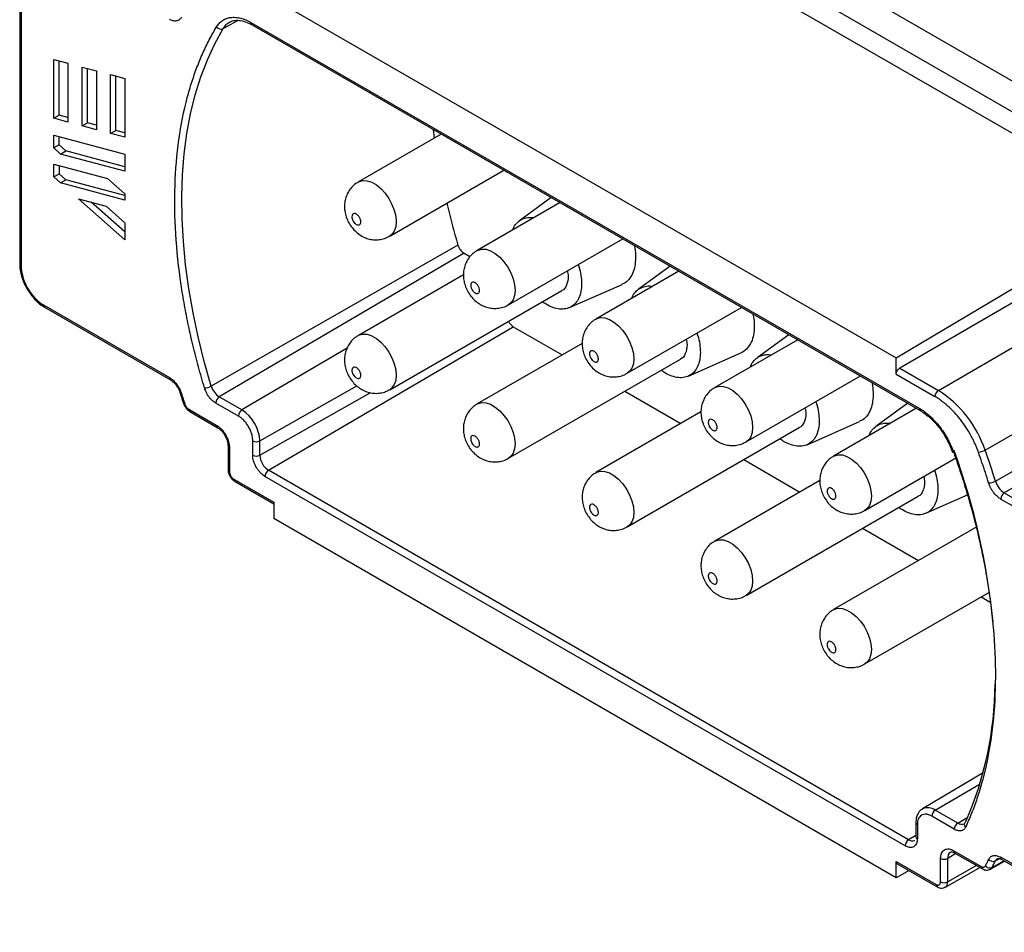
# Model space of a CAD drawing. Header units: millimetres. Extents: x 6 to 273, y 6 to 210.
# Tile 7 of 9: x 204 to 243, y 149 to 185. Entities that reach past the tile are written whole.
import ezdxf

# ---------------------------------------------------------------- set-up
doc = ezdxf.new("R2010")
doc.units = ezdxf.units.MM

msp = doc.modelspace()

# ---------------------------------------------------------------- linework, layer by layer
for p, q in [((220.995, 194.548), (251.401, 176.996)), ((249.987, 179.037), (224.531, 193.732)), ((223.788, 192.074), (248.608, 177.746)), ((203.754, 187.814), (203.754, 175.565)), ((203.812, 187.732), (203.812, 175.484)), ((213.89, 186.16), (238.709, 171.832)), ((211.866, 184.968), (212.448, 185.296)), ((212.977, 185.209), (239.622, 169.827)), ((213.018, 185.117), (239.664, 169.735)), ((205.114, 183.737), (205.68, 183.585)), ((205.114, 181.391), (205.114, 183.737)), ((205.325, 181.513), (205.325, 183.68)), ((205.68, 183.585), (205.68, 181.239)), ((206.245, 183.434), (206.811, 183.282)), ((206.245, 181.088), (206.245, 183.434)), ((206.456, 181.21), (206.456, 183.377)), ((206.811, 183.282), (206.811, 180.936)), ((207.377, 180.785), (207.377, 183.131)), ((207.377, 183.131), (207.942, 182.979)), ((207.588, 180.907), (207.588, 183.074)), ((207.942, 182.979), (207.942, 180.633)), ((205.114, 181.391), (205.325, 181.513)), ((205.68, 181.418), (205.325, 181.513)), ((205.68, 181.239), (205.114, 181.391)), ((206.245, 181.088), (206.456, 181.21)), ((206.811, 180.936), (206.245, 181.088)), ((206.811, 181.115), (206.456, 181.21)), ((205.114, 180.715), (207.942, 179.957)), ((205.114, 180.208), (205.114, 180.715)), ((205.325, 180.33), (205.325, 180.658)), ((207.377, 180.785), (207.588, 180.907)), ((207.942, 180.633), (207.377, 180.785)), ((207.942, 180.812), (207.588, 180.907)), ((220.565, 180.761), (217.26, 178.853)), ((220.248, 180.944), (220.286, 180.6)), ((205.325, 180.33), (205.114, 180.208)), ((205.325, 180.33), (205.598, 180.087)), ((205.387, 179.965), (205.114, 180.208)), ((205.387, 179.965), (205.598, 180.087)), ((207.942, 179.281), (205.387, 179.965)), ((207.942, 179.459), (205.598, 180.087)), ((207.942, 179.957), (207.942, 179.281)), ((205.114, 179.563), (207.249, 178.991)), ((205.114, 179.056), (205.114, 179.563)), ((205.325, 179.506), (205.325, 179.178)), ((205.114, 179.056), (205.325, 179.178)), ((205.387, 178.813), (205.114, 179.056)), ((205.325, 179.178), (205.598, 178.935)), ((218.51, 176.688), (223.065, 179.318)), ((205.387, 178.813), (205.598, 178.935)), ((207.942, 178.129), (205.387, 178.813)), ((207.942, 178.307), (205.598, 178.935)), ((207.249, 178.991), (207.942, 178.376)), ((207.942, 178.376), (207.942, 178.129)), ((206.105, 178.177), (207.197, 177.885)), ((207.942, 176.548), (206.105, 178.177)), ((207.942, 176.857), (206.604, 178.044)), ((207.197, 177.885), (207.942, 177.224)), ((220.79, 178.004), (220.995, 177.154)), ((225.303, 178.026), (221.998, 176.118)), ((224.953, 178.228), (223.683, 177.301)), ((238.709, 171.832), (248.608, 177.746)), ((207.942, 177.224), (207.942, 176.548)), ((248.608, 177.097), (238.85, 171.425)), ((221.232, 176.33), (211.396, 170.704)), ((223.248, 173.953), (227.803, 176.583)), ((221.473, 176.007), (211.714, 170.276)), ((221.473, 176.007), (221.709, 175.871)), ((221.446, 175.146), (217.26, 172.729)), ((230.04, 175.291), (226.735, 173.383)), ((229.69, 175.493), (228.42, 174.566)), ((240.395, 170.534), (248.386, 175.179)), ((225.681, 173.839), (227.775, 174.766)), ((218.51, 170.564), (225.369, 174.523)), ((204.698, 173.951), (209.722, 171.05)), ((204.739, 173.859), (209.763, 170.959)), ((227.985, 171.218), (232.54, 173.848)), ((213.677, 167.347), (223.435, 173.078)), ((223.435, 173.078), (225.388, 171.951)), ((242.251, 168.154), (250.267, 172.768)), ((226.184, 172.411), (221.998, 169.994)), ((234.778, 172.556), (231.473, 170.648)), ((234.428, 172.758), (233.158, 171.831)), ((216.81, 172.219), (212.616, 169.755)), ((230.419, 171.104), (232.512, 172.031)), ((223.248, 167.829), (230.107, 171.788)), ((238.709, 171.181), (238.709, 171.832)), ((238.85, 171.425), (240.395, 170.534)), ((242.664, 166.918), (250.68, 171.53)), ((232.723, 168.483), (237.278, 171.113)), ((238.709, 171.181), (240.254, 170.289)), ((251.009, 171.092), (243.018, 166.447)), ((210.156, 170.429), (210.288, 170.017)), ((213.33, 168.518), (217.198, 170.712)), ((213.33, 167.946), (217.734, 170.444)), ((227.888, 170.508), (230.125, 169.216)), ((212.476, 169.511), (211.574, 170.032)), ((212.616, 169.755), (211.714, 170.276)), ((239.165, 170.023), (237.896, 169.096)), ((210.498, 169.785), (211.592, 169.154)), ((210.54, 169.694), (211.633, 169.062)), ((230.922, 169.676), (226.735, 167.259)), ((239.515, 169.821), (236.211, 167.913)), ((235.156, 168.369), (237.25, 169.296)), ((227.985, 165.094), (234.844, 169.053)), ((213.049, 167.947), (213.049, 168.519)), ((213.33, 167.946), (213.33, 168.518)), ((212.062, 168.319), (212.062, 167.38)), ((212.121, 168.238), (212.121, 167.299)), ((232.625, 167.773), (234.863, 166.481)), ((237.46, 165.748), (241.113, 167.857)), ((239.203, 152.611), (213.677, 167.347)), ((212.299, 166.99), (213.89, 166.072)), ((212.34, 166.899), (213.89, 166.004)), ((239.063, 152.366), (213.536, 167.103)), ((235.659, 166.941), (231.473, 164.524)), ((232.723, 162.359), (239.582, 166.319)), ((239.894, 165.634), (241.582, 166.381)), ((242.877, 166.202), (247.902, 163.302)), ((243.018, 166.447), (248.043, 163.546)), ((213.89, 166.072), (213.89, 165.42)), ((238.709, 151.092), (213.89, 165.42)), ((241.927, 165.089), (236.211, 161.789)), ((237.363, 165.038), (239.601, 163.746)), ((237.46, 159.624), (242.429, 162.492)), ((242.101, 162.303), (242.484, 162.081)), ((242.175, 155.274), (239.755, 153.843)), ((240.264, 153.795), (242.055, 154.847)), ((241.025, 153.03), (240.124, 153.55)), ((241.165, 153.274), (240.264, 153.795)), ((239.492, 153.301), (239.492, 152.73)), ((239.55, 153.219), (239.55, 152.648)), ((241.165, 153.274), (241.563, 153.508)), ((239.492, 152.78), (239.203, 152.611)), ((241.091, 152.057), (240.761, 151.867)), ((241.007, 152.173), (242.101, 151.542)), ((241.049, 152.081), (242.142, 151.45)), ((238.709, 151.744), (240.3, 150.825)), ((238.709, 151.092), (238.709, 151.744)), ((238.751, 151.652), (240.342, 150.734)), ((240.478, 150.928), (240.478, 151.867)), ((240.761, 150.928), (240.761, 151.867)), ((241.908, 151.585), (240.761, 150.928)), ((242.467, 151.437), (243.026, 151.756)), ((242.531, 151.506), (242.998, 151.772)), ((242.82, 151.855), (242.664, 151.766)), ((247.902, 149.009), (242.877, 151.91)), ((242.919, 151.818), (247.943, 148.918)), ((239.224, 151.379), (238.709, 151.092)), ((240.667, 150.721), (242.043, 151.507))]:
    msp.add_line(p, q)
at = {"flags": 128}
for points in [[(211.396, 170.704), (211.115, 171.688), (210.872, 172.666), (210.667, 173.635), (210.499, 174.594), (210.371, 175.54), (210.281, 176.469), (210.231, 177.379), (210.22, 178.269), (210.248, 179.136), (210.316, 179.977), (210.424, 180.79), (210.57, 181.573), (210.754, 182.324), (210.977, 183.04), (211.237, 183.721), (211.534, 184.364), (211.866, 184.968)], [(217.259, 178.853), (217.294, 178.87), (217.443, 178.91), (217.612, 178.899), (217.793, 178.839), (217.977, 178.732), (218.158, 178.584), (218.327, 178.399), (218.476, 178.188), (218.6, 177.958), (218.693, 177.719), (218.75, 177.484), (218.769, 177.26), (218.75, 177.059), (218.693, 176.889), (218.6, 176.758), (218.51, 176.688)], [(221.997, 176.118), (222.031, 176.135), (222.181, 176.175), (222.35, 176.164), (222.53, 176.104), (222.715, 175.997), (222.896, 175.849), (223.065, 175.664), (223.214, 175.453), (223.338, 175.223), (223.43, 174.984), (223.487, 174.749), (223.507, 174.525), (223.487, 174.324), (223.43, 174.154), (223.338, 174.023), (223.247, 173.953)], [(226.735, 173.383), (226.769, 173.4), (226.918, 173.44), (227.087, 173.429), (227.268, 173.369), (227.453, 173.262), (227.633, 173.114), (227.802, 172.929), (227.952, 172.718), (228.075, 172.488), (228.168, 172.25), (228.225, 172.014), (228.244, 171.79), (228.225, 171.589), (228.168, 171.419), (228.075, 171.288), (227.985, 171.218)], [(217.259, 172.729), (217.294, 172.746), (217.443, 172.785), (217.612, 172.775), (217.793, 172.715), (217.977, 172.608), (218.158, 172.459), (218.327, 172.275), (218.476, 172.063), (218.6, 171.834), (218.693, 171.595), (218.75, 171.36), (218.769, 171.136), (218.75, 170.935), (218.693, 170.765), (218.6, 170.634), (218.51, 170.564)], [(210.206, 170.407), (210.183, 170.41), (210.167, 170.416), (210.158, 170.425), (210.156, 170.429)], [(231.472, 170.648), (231.506, 170.665), (231.656, 170.705), (231.825, 170.694), (232.005, 170.634), (232.19, 170.527), (232.371, 170.379), (232.54, 170.194), (232.689, 169.983), (232.813, 169.753), (232.905, 169.515), (232.962, 169.279), (232.982, 169.055), (232.962, 168.854), (232.905, 168.684), (232.813, 168.553), (232.722, 168.483)], [(210.337, 169.997), (210.315, 170), (210.299, 170.005), (210.29, 170.014), (210.288, 170.017)], [(221.997, 169.994), (222.031, 170.011), (222.181, 170.05), (222.35, 170.04), (222.53, 169.98), (222.715, 169.873), (222.896, 169.724), (223.065, 169.54), (223.214, 169.329), (223.338, 169.099), (223.43, 168.86), (223.487, 168.625), (223.507, 168.401), (223.487, 168.2), (223.43, 168.03), (223.338, 167.899), (223.247, 167.829)], [(240.999, 168.063), (240.977, 168.064), (240.962, 168.068), (240.953, 168.075), (240.952, 168.078)], [(236.21, 167.913), (236.244, 167.931), (236.394, 167.97), (236.562, 167.959), (236.743, 167.899), (236.928, 167.792), (237.109, 167.644), (237.277, 167.459), (237.427, 167.248), (237.551, 167.018), (237.643, 166.78), (237.7, 166.544), (237.719, 166.32), (237.7, 166.119), (237.643, 165.949), (237.551, 165.818), (237.46, 165.748)], [(226.735, 167.259), (226.769, 167.276), (226.918, 167.316), (227.087, 167.305), (227.268, 167.245), (227.453, 167.138), (227.633, 166.99), (227.802, 166.805), (227.952, 166.594), (228.075, 166.364), (228.168, 166.125), (228.225, 165.89), (228.244, 165.666), (228.225, 165.465), (228.168, 165.295), (228.075, 165.164), (227.985, 165.094)], [(231.472, 164.524), (231.506, 164.541), (231.656, 164.581), (231.825, 164.57), (232.005, 164.51), (232.19, 164.403), (232.371, 164.255), (232.54, 164.07), (232.689, 163.859), (232.813, 163.629), (232.905, 163.391), (232.962, 163.155), (232.982, 162.931), (232.962, 162.73), (232.905, 162.56), (232.813, 162.429), (232.722, 162.359)], [(236.21, 161.789), (236.244, 161.806), (236.394, 161.846), (236.562, 161.835), (236.743, 161.775), (236.928, 161.668), (237.109, 161.52), (237.277, 161.335), (237.427, 161.124), (237.551, 160.894), (237.643, 160.656), (237.7, 160.42), (237.719, 160.196), (237.7, 159.995), (237.643, 159.825), (237.551, 159.694), (237.46, 159.624)], [(239.755, 153.843), (239.759, 153.845), (239.767, 153.849)]]:
    msp.add_lwpolyline(points, dxfattribs=at)
for centre, radius, start, end in [((211.776, 185.173), 0.224, 218.2413, 293.708), ((212.48, 184.613), 0.709, 119.6252, 149.9433), ((213.072, 185.197), 0.096, 172.779, 235.9088), ((203.852, 175.574), 0.0986, 185.0291, 246.291), ((204.796, 173.94), 0.0986, 173.7135, 234.9743), ((209.82, 171.039), 0.0986, 173.7008, 235.1135), ((211.131, 171.172), 0.538, 269.3766, 299.4499), ((212.128, 170.917), 0.763, 196.2203, 237.1615), ((240.561, 170.275), 0.308, 122.7306, 177.3848), ((237.928, 166.696), 4.562, 18.6479, 57.2715), ((211.882, 170.017), 0.308, 122.9181, 177.3706), ((210.594, 169.773), 0.0959, 172.7581, 235.9297), ((212.783, 169.497), 0.308, 122.9181, 177.3706), ((211.779, 168.447), 1.553, 2.6055, 57.3945), ((239.717, 169.815), 0.0957, 172.7114, 236.5874), ((211.687, 169.142), 0.0956, 172.6897, 236.6158), ((213.19, 168.792), 0.308, 242.6336, 297.0778), ((212.158, 168.326), 0.0956, 183.3837, 247.3155), ((214.545, 158.526), 28.161, 5.6658, 19.9651), ((241.927, 168.721), 0.652, 275.0102, 299.7511), ((208.87, 156.32), 35.417, 17.4124, 19.5209), ((213.19, 168.22), 0.308, 242.6336, 297.0778), ((214.082, 167.981), 0.752, 182.6055, 237.3945), ((212.158, 167.387), 0.0959, 184.0734, 247.2467), ((213.844, 167.088), 0.308, 122.9181, 177.3706), ((212.394, 166.978), 0.0959, 172.7581, 235.9297), ((242.388, 167.403), 0.558, 270.5183, 299.5928), ((243.48, 167.164), 0.853, 196.7201, 237.181), ((243.185, 166.188), 0.308, 122.7306, 177.3848), ((228.573, 158.955), 14.082, 336.4752, 359.4399), ((239.966, 153.378), 0.512, 54.4992, 112.9782), ((240.431, 153.536), 0.308, 122.9181, 177.3706), ((239.588, 153.308), 0.096, 184.0725, 247.228), ((241.332, 153.016), 0.308, 122.9181, 177.3706), ((241.308, 153.47), 0.242, 233.9012, 295.2629), ((241.56, 153.22), 0.137, 123.7069, 231.0921), ((239.37, 152.352), 0.308, 122.9181, 177.3706), ((239.346, 152.804), 0.241, 233.6573, 295.5068), ((239.588, 152.736), 0.096, 184.0943, 247.2258), ((241.021, 151.9), 0.262, 123.5332, 187.3081), ((241.103, 152.161), 0.0959, 172.7581, 235.9297), ((240.62, 152.14), 0.308, 242.6194, 297.2652), ((242.438, 151.714), 0.229, 220.0207, 294.1936), ((242.568, 151.977), 0.232, 220.9342, 294.3024), ((233.095, 156.466), 10.66, 332.2696, 333.8392), ((242.848, 151.681), 0.203, 121.0857, 155.1523), ((242.973, 151.898), 0.0959, 172.7581, 235.9297), ((242.196, 151.529), 0.0959, 172.755, 235.9601), ((242.383, 151.58), 0.166, 302.0861, 333.4168), ((240.398, 150.815), 0.0987, 173.7239, 234.8607), ((240.62, 151.201), 0.308, 242.6194, 297.2652), ((240.534, 150.906), 0.227, 305.8174, 5.61)]:
    msp.add_arc(centre, radius, start, end)
for points, knots in [([(210.206, 185.427), (210.197, 185.411), (210.179, 185.379), (210.145, 185.34), (210.106, 185.309), (210.061, 185.287), (210.007, 185.272), (209.943, 185.268), (209.871, 185.279), (209.797, 185.303), (209.747, 185.329), (209.722, 185.343)], [0, 0, 0, 0, 0.100903, 0.200013, 0.298682, 0.398281, 0.500142, 0.626293, 0.755371, 0.87697, 1, 1, 1, 1]), ([(211.6, 185.034), (211.617, 185.06), (211.65, 185.112), (211.707, 185.179), (211.769, 185.239), (211.861, 185.31), (211.991, 185.377), (212.168, 185.419), (212.36, 185.424), (212.562, 185.388), (212.769, 185.32), (212.907, 185.246), (212.977, 185.209)], [0, 0, 0, 0, 0.06143, 0.122611, 0.183821, 0.245336, 0.372592, 0.500068, 0.627324, 0.7548, 0.877343, 1, 1, 1, 1]), ([(211.125, 170.634), (211.084, 170.774), (211, 171.053), (210.884, 171.47), (210.773, 171.886), (210.67, 172.3), (210.573, 172.713), (210.483, 173.124), (210.4, 173.533), (210.323, 173.941), (210.253, 174.348), (210.104, 175.307), (209.947, 176.793), (209.917, 178.731), (210.071, 180.556), (210.34, 181.901), (210.613, 182.838), (210.819, 183.429), (211.052, 183.992), (211.31, 184.531), (211.504, 184.866), (211.6, 185.034)], [0, 0, 0, 0, 0.02477, 0.049494, 0.074184, 0.098851, 0.123507, 0.148163, 0.172832, 0.197525, 0.222253, 0.247028, 0.373503, 0.500007, 0.626483, 0.752987, 0.802478, 0.851832, 0.901141, 0.9505, 1, 1, 1, 1]), ([(212.117, 185.222), (212.173, 185.248), (212.286, 185.302), (212.501, 185.307), (212.746, 185.257), (212.927, 185.164), (213.018, 185.117)], [0, 0, 0, 0, 0.2406864, 0.4870153, 0.739891, 1, 1, 1, 1]), ([(217.263, 178.847), (217.226, 178.827), (217.124, 178.772), (216.988, 178.639), (216.861, 178.467), (216.773, 178.278), (216.72, 178.08), (216.702, 177.874), (216.72, 177.663), (216.774, 177.448), (216.868, 177.231), (217, 177.028), (217.164, 176.853), (217.348, 176.714), (217.548, 176.614), (217.759, 176.554), (217.976, 176.535), (218.191, 176.56), (218.372, 176.611), (218.47, 176.671), (218.506, 176.693)], [0, 0, 0, 0, 0.033344, 0.092359, 0.148843, 0.203658, 0.257678, 0.311925, 0.367628, 0.426067, 0.488085, 0.553912, 0.616698, 0.677782, 0.736796, 0.79463, 0.852032, 0.909365, 0.966762, 1, 1, 1, 1]), ([(217.001, 177.464), (217.001, 177.5), (217.018, 177.562), (217.085, 177.601), (217.159, 177.581), (217.213, 177.544), (217.246, 177.513), (217.277, 177.477), (217.304, 177.434), (217.326, 177.391), (217.349, 177.331), (217.357, 177.272), (217.353, 177.221), (217.34, 177.177), (217.312, 177.148), (217.277, 177.134), (217.236, 177.132), (217.189, 177.149), (217.143, 177.181), (217.098, 177.222), (217.059, 177.275), (217.03, 177.334), (217.013, 177.378), (217.003, 177.423), (217.001, 177.451), (217.001, 177.464)], [0, 0, 0, 0, 0.082722, 0.165443, 0.248165, 0.279597, 0.31108, 0.342426, 0.373729, 0.40588, 0.436668, 0.498939, 0.531091, 0.561878, 0.62415, 0.656301, 0.687088, 0.74936, 0.781512, 0.812299, 0.87457, 0.90593, 0.937339, 0.968056, 1, 1, 1, 1]), ([(223.421, 176.94), (223.426, 176.956), (223.456, 177.06), (223.562, 177.201), (223.735, 177.353), (223.953, 177.427), (224.129, 177.448), (224.234, 177.422), (224.25, 177.418)], [0, 0, 0, 0, 0.0413778, 0.2706472, 0.4999165, 0.7291859, 0.9584553, 1, 1, 1, 1]), ([(221.232, 176.33), (221.238, 176.313), (221.249, 176.281), (221.271, 176.232), (221.297, 176.185), (221.338, 176.126), (221.396, 176.059), (221.447, 176.025), (221.473, 176.007)], [0, 0, 0, 0, 0.125948, 0.249542, 0.373522, 0.500599, 0.749544, 1, 1, 1, 1]), ([(228.255, 176.321), (228.264, 176.283), (228.306, 176.112), (228.309, 175.953), (228.312, 175.831)], [0, 0, 0, 0, 0.224623, 1, 1, 1, 1]), ([(222, 176.112), (221.964, 176.092), (221.862, 176.037), (221.726, 175.905), (221.599, 175.732), (221.51, 175.543), (221.458, 175.345), (221.44, 175.14), (221.457, 174.929), (221.511, 174.713), (221.605, 174.496), (221.738, 174.294), (221.902, 174.118), (222.036, 174.016), (222.113, 173.971), (222.123, 173.965)], [0, 0, 0, 0, 0.048338, 0.134191, 0.216359, 0.296098, 0.374677, 0.453583, 0.534604, 0.619602, 0.709804, 0.805546, 0.896878, 0.986361, 1, 1, 1, 1]), ([(203.754, 175.565), (203.757, 175.489), (203.765, 175.336), (203.823, 175.087), (203.914, 174.837), (204.038, 174.592), (204.188, 174.363), (204.359, 174.158), (204.545, 173.983), (204.674, 173.9), (204.739, 173.859)], [0, 0, 0, 0, 0.125, 0.249999, 0.374999, 0.499999, 0.624999, 0.749999, 0.875, 1, 1, 1, 1]), ([(226.023, 175.555), (226.033, 175.529), (226.088, 175.383), (226.139, 175.12), (226.17, 174.783), (226.141, 174.478), (226.061, 174.216), (225.929, 174.008), (225.752, 173.861), (225.536, 173.781), (225.289, 173.77), (225.022, 173.833), (224.785, 173.936), (224.643, 174.039), (224.593, 174.075)], [0, 0, 0, 0, 0.02043, 0.113305, 0.206181, 0.299056, 0.391931, 0.484806, 0.577681, 0.670557, 0.763432, 0.856307, 0.949182, 1, 1, 1, 1]), ([(228.312, 175.831), (228.306, 175.714), (228.294, 175.481), (228.2, 175.188), (228.051, 174.958), (227.904, 174.818), (227.796, 174.783), (227.77, 174.774)], [0, 0, 0, 0, 0.231725, 0.463451, 0.695176, 0.926901, 1, 1, 1, 1]), ([(203.812, 175.484), (203.813, 175.451), (203.815, 175.386), (203.827, 175.284), (203.846, 175.179), (203.884, 175.031), (203.952, 174.838), (204.067, 174.609), (204.208, 174.395), (204.365, 174.211), (204.531, 174.057), (204.642, 173.986), (204.698, 173.951)], [0, 0, 0, 0, 0.060272, 0.120038, 0.179837, 0.240209, 0.370033, 0.500131, 0.629956, 0.760054, 0.87996, 1, 1, 1, 1]), ([(225.595, 175.308), (225.609, 175.235), (225.653, 175.016), (225.571, 174.737), (225.465, 174.542), (225.369, 174.523), (225.369, 174.523)], [0, 0, 0, 0, 0.198036, 0.598977, 0.999918, 1, 1, 1, 1]), ([(221.739, 174.729), (221.739, 174.765), (221.755, 174.827), (221.823, 174.866), (221.897, 174.846), (221.95, 174.809), (221.984, 174.778), (222.015, 174.742), (222.041, 174.699), (222.064, 174.656), (222.086, 174.596), (222.094, 174.537), (222.09, 174.486), (222.077, 174.442), (222.05, 174.413), (222.014, 174.399), (221.973, 174.397), (221.927, 174.414), (221.88, 174.446), (221.836, 174.487), (221.797, 174.54), (221.768, 174.599), (221.751, 174.643), (221.741, 174.688), (221.739, 174.716), (221.739, 174.729)], [0, 0, 0, 0, 0.082722, 0.165443, 0.248165, 0.279597, 0.31108, 0.342426, 0.373729, 0.40588, 0.436668, 0.498939, 0.531091, 0.561878, 0.62415, 0.656301, 0.687088, 0.74936, 0.781512, 0.812299, 0.87457, 0.90593, 0.937339, 0.968056, 1, 1, 1, 1]), ([(228.159, 174.205), (228.164, 174.221), (228.194, 174.325), (228.3, 174.466), (228.473, 174.618), (228.691, 174.692), (228.867, 174.713), (228.972, 174.687), (228.988, 174.683)], [0, 0, 0, 0, 0.041378, 0.270647, 0.499917, 0.729186, 0.958455, 1, 1, 1, 1]), ([(222.123, 173.965), (222.189, 173.931), (222.32, 173.865), (222.535, 173.813), (222.752, 173.801), (222.966, 173.834), (223.134, 173.886), (223.219, 173.942), (223.244, 173.958)], [0, 0, 0, 0, 0.190269, 0.374803, 0.558263, 0.741615, 0.925205, 1, 1, 1, 1]), ([(232.993, 173.586), (233.002, 173.548), (233.044, 173.377), (233.047, 173.219), (233.049, 173.096)], [0, 0, 0, 0, 0.224623, 1, 1, 1, 1]), ([(223.241, 173.295), (223.244, 173.288), (223.265, 173.237), (223.334, 173.152), (223.401, 173.103), (223.435, 173.078)], [0, 0, 0, 0, 0.076675, 0.538337, 1, 1, 1, 1]), ([(226.738, 173.377), (226.701, 173.357), (226.599, 173.302), (226.463, 173.169), (226.336, 172.997), (226.248, 172.808), (226.195, 172.61), (226.178, 172.404), (226.195, 172.193), (226.249, 171.978), (226.343, 171.761), (226.476, 171.558), (226.639, 171.383), (226.823, 171.245), (227.024, 171.144), (227.234, 171.084), (227.451, 171.065), (227.667, 171.09), (227.848, 171.141), (227.945, 171.201), (227.981, 171.223)], [0, 0, 0, 0, 0.033344, 0.092359, 0.148843, 0.203658, 0.257678, 0.311925, 0.367628, 0.426067, 0.488085, 0.553912, 0.616698, 0.677782, 0.736796, 0.79463, 0.852032, 0.909365, 0.966762, 1, 1, 1, 1]), ([(230.761, 172.82), (230.771, 172.794), (230.826, 172.648), (230.877, 172.385), (230.907, 172.048), (230.879, 171.743), (230.798, 171.481), (230.666, 171.273), (230.489, 171.126), (230.273, 171.046), (230.027, 171.035), (229.76, 171.098), (229.523, 171.201), (229.381, 171.304), (229.33, 171.34)], [0, 0, 0, 0, 0.02043, 0.113305, 0.206181, 0.299056, 0.391931, 0.484806, 0.577681, 0.670557, 0.763432, 0.856307, 0.949182, 1, 1, 1, 1]), ([(233.049, 173.096), (233.043, 172.979), (233.032, 172.746), (232.938, 172.453), (232.789, 172.223), (232.641, 172.083), (232.534, 172.048), (232.508, 172.039)], [0, 0, 0, 0, 0.231725, 0.463451, 0.695176, 0.926901, 1, 1, 1, 1]), ([(217.263, 172.723), (217.226, 172.703), (217.124, 172.648), (216.988, 172.515), (216.861, 172.343), (216.773, 172.154), (216.72, 171.956), (216.702, 171.75), (216.72, 171.539), (216.774, 171.324), (216.868, 171.107), (217, 170.904), (217.164, 170.729), (217.348, 170.59), (217.548, 170.49), (217.759, 170.43), (217.976, 170.411), (218.191, 170.436), (218.372, 170.487), (218.47, 170.547), (218.506, 170.569)], [0, 0, 0, 0, 0.033344, 0.092359, 0.148843, 0.203658, 0.257678, 0.311925, 0.367628, 0.426067, 0.488085, 0.553912, 0.616698, 0.677782, 0.736796, 0.79463, 0.852032, 0.909365, 0.966762, 1, 1, 1, 1]), ([(230.332, 172.573), (230.347, 172.5), (230.39, 172.281), (230.308, 172.002), (230.202, 171.807), (230.107, 171.788), (230.107, 171.788)], [0, 0, 0, 0, 0.198036, 0.598977, 0.9999181, 1, 1, 1, 1]), ([(226.476, 171.994), (226.477, 172.03), (226.493, 172.092), (226.561, 172.131), (226.634, 172.111), (226.688, 172.074), (226.722, 172.043), (226.753, 172.007), (226.779, 171.964), (226.802, 171.921), (226.824, 171.861), (226.832, 171.802), (226.828, 171.751), (226.815, 171.707), (226.787, 171.678), (226.752, 171.664), (226.711, 171.662), (226.664, 171.679), (226.618, 171.711), (226.573, 171.752), (226.534, 171.805), (226.506, 171.864), (226.488, 171.908), (226.478, 171.953), (226.476, 171.981), (226.476, 171.994)], [0, 0, 0, 0, 0.082722, 0.165443, 0.248165, 0.279597, 0.31108, 0.342426, 0.373729, 0.40588, 0.436668, 0.498939, 0.531091, 0.561878, 0.62415, 0.656301, 0.687088, 0.74936, 0.781512, 0.812299, 0.87457, 0.90593, 0.937339, 0.968056, 1, 1, 1, 1]), ([(232.897, 171.47), (232.901, 171.486), (232.932, 171.59), (233.037, 171.731), (233.211, 171.883), (233.429, 171.957), (233.604, 171.978), (233.709, 171.952), (233.725, 171.948)], [0, 0, 0, 0, 0.041378, 0.270647, 0.499917, 0.729186, 0.958455, 1, 1, 1, 1]), ([(217.001, 171.34), (217.001, 171.375), (217.018, 171.438), (217.085, 171.477), (217.159, 171.457), (217.213, 171.42), (217.246, 171.389), (217.277, 171.352), (217.304, 171.31), (217.326, 171.267), (217.349, 171.207), (217.357, 171.148), (217.353, 171.097), (217.34, 171.053), (217.312, 171.024), (217.277, 171.01), (217.236, 171.008), (217.189, 171.025), (217.143, 171.057), (217.098, 171.098), (217.059, 171.151), (217.03, 171.21), (217.013, 171.254), (217.003, 171.299), (217.001, 171.327), (217.001, 171.34)], [0, 0, 0, 0, 0.082722, 0.165443, 0.248165, 0.279597, 0.31108, 0.342426, 0.373729, 0.40588, 0.436668, 0.498939, 0.531091, 0.561878, 0.62415, 0.656301, 0.687088, 0.74936, 0.781512, 0.812299, 0.87457, 0.90593, 0.937339, 0.968056, 1, 1, 1, 1]), ([(238.709, 171.181), (238.709, 171.223), (238.725, 171.274), (238.777, 171.365), (238.813, 171.404), (238.85, 171.425)], [0, 0, 0, 0, 0.5, 0.5, 1, 1, 1, 1]), ([(209.722, 171.05), (209.742, 171.037), (209.783, 171.012), (209.843, 170.965), (209.901, 170.912), (209.958, 170.852), (210.016, 170.78), (210.074, 170.695), (210.127, 170.601), (210.173, 170.504), (210.195, 170.439), (210.206, 170.407)], [0, 0, 0, 0, 0.1009027, 0.2000127, 0.2986821, 0.3982808, 0.5001415, 0.6262934, 0.7553709, 0.8769704, 1, 1, 1, 1]), ([(209.763, 170.959), (209.804, 170.931), (209.885, 170.876), (209.998, 170.747), (210.095, 170.595), (210.136, 170.484), (210.156, 170.429)], [0, 0, 0, 0, 0.246895, 0.495817, 0.746832, 1, 1, 1, 1]), ([(237.73, 170.852), (237.74, 170.813), (237.781, 170.642), (237.785, 170.484), (237.787, 170.361)], [0, 0, 0, 0, 0.224623, 1, 1, 1, 1]), ([(211.574, 170.032), (211.555, 170.043), (211.517, 170.067), (211.461, 170.111), (211.407, 170.161), (211.354, 170.218), (211.3, 170.285), (211.246, 170.364), (211.197, 170.453), (211.155, 170.544), (211.135, 170.604), (211.125, 170.634)], [0, 0, 0, 0, 0.100941, 0.200033, 0.298667, 0.398249, 0.500148, 0.626369, 0.755518, 0.877044, 1, 1, 1, 1]), ([(231.476, 170.642), (231.439, 170.622), (231.337, 170.567), (231.201, 170.434), (231.074, 170.262), (230.985, 170.073), (230.933, 169.875), (230.915, 169.669), (230.933, 169.458), (230.987, 169.243), (231.081, 169.026), (231.213, 168.823), (231.377, 168.648), (231.561, 168.51), (231.761, 168.409), (231.972, 168.349), (232.189, 168.33), (232.404, 168.355), (232.585, 168.406), (232.683, 168.466), (232.718, 168.488)], [0, 0, 0, 0, 0.033344, 0.092359, 0.148843, 0.203658, 0.257678, 0.311925, 0.367628, 0.426067, 0.488085, 0.553912, 0.616698, 0.677782, 0.736796, 0.79463, 0.852032, 0.909365, 0.966762, 1, 1, 1, 1]), ([(210.29, 170.017), (210.298, 169.993), (210.311, 169.953), (210.332, 169.916), (210.341, 169.9)], [0, 0, 0, 0, 0.583063, 1, 1, 1, 1]), ([(235.499, 170.085), (235.508, 170.059), (235.563, 169.913), (235.614, 169.65), (235.645, 169.313), (235.617, 169.008), (235.536, 168.746), (235.404, 168.538), (235.227, 168.391), (235.011, 168.311), (234.765, 168.3), (234.497, 168.363), (234.261, 168.466), (234.118, 168.569), (234.068, 168.605)], [0, 0, 0, 0, 0.02043, 0.113305, 0.206181, 0.299056, 0.391931, 0.484806, 0.577681, 0.670557, 0.763432, 0.856307, 0.949182, 1, 1, 1, 1]), ([(237.787, 170.361), (237.781, 170.244), (237.769, 170.011), (237.675, 169.718), (237.526, 169.488), (237.379, 169.348), (237.271, 169.313), (237.246, 169.304)], [0, 0, 0, 0, 0.231725, 0.463451, 0.695176, 0.926901, 1, 1, 1, 1]), ([(241.984, 168.071), (241.968, 168.116), (241.935, 168.206), (241.88, 168.34), (241.82, 168.474), (241.755, 168.606), (241.65, 168.806), (241.493, 169.069), (241.271, 169.379), (241.029, 169.664), (240.803, 169.886), (240.601, 170.055), (240.428, 170.183), (240.312, 170.254), (240.254, 170.289)], [0, 0, 0, 0, 0.049177, 0.098156, 0.147077, 0.196085, 0.24532, 0.372585, 0.500025, 0.62729, 0.754731, 0.836557, 0.918093, 1, 1, 1, 1]), ([(210.337, 169.997), (210.342, 169.983), (210.353, 169.954), (210.375, 169.912), (210.406, 169.866), (210.448, 169.819), (210.481, 169.797), (210.498, 169.785)], [0, 0, 0, 0, 0.167145, 0.331915, 0.500401, 0.749448, 1, 1, 1, 1]), ([(210.341, 169.9), (210.369, 169.858), (210.409, 169.799), (210.479, 169.733), (210.517, 169.709), (210.54, 169.695)], [0, 0, 0, 0, 0.51093, 0.71163, 1, 1, 1, 1]), ([(222, 169.988), (221.964, 169.968), (221.862, 169.913), (221.726, 169.781), (221.599, 169.608), (221.51, 169.419), (221.458, 169.221), (221.44, 169.016), (221.457, 168.805), (221.511, 168.589), (221.605, 168.372), (221.738, 168.17), (221.902, 167.994), (222.036, 167.892), (222.113, 167.847), (222.123, 167.841)], [0, 0, 0, 0, 0.0483376, 0.134191, 0.2163592, 0.2960977, 0.3746773, 0.4535833, 0.5346044, 0.619602, 0.7098042, 0.8055462, 0.8968784, 0.9863615, 1, 1, 1, 1]), ([(235.07, 169.838), (235.084, 169.765), (235.128, 169.546), (235.046, 169.267), (234.94, 169.072), (234.844, 169.054), (234.844, 169.054)], [0, 0, 0, 0, 0.198036, 0.598977, 0.999918, 1, 1, 1, 1]), ([(239.622, 169.827), (239.657, 169.806), (239.726, 169.764), (239.83, 169.692), (239.932, 169.613), (240.07, 169.496), (240.239, 169.33), (240.431, 169.104), (240.608, 168.857), (240.763, 168.598), (240.897, 168.331), (240.965, 168.153), (240.999, 168.063)], [0, 0, 0, 0, 0.06143, 0.122611, 0.183821, 0.245336, 0.372592, 0.500068, 0.627324, 0.7548, 0.877343, 1, 1, 1, 1]), ([(239.664, 169.735), (239.795, 169.647), (240.058, 169.471), (240.423, 169.067), (240.74, 168.595), (240.881, 168.25), (240.952, 168.078)], [0, 0, 0, 0, 0.248996, 0.498647, 0.748975, 1, 1, 1, 1]), ([(213.049, 168.519), (213.048, 168.54), (213.047, 168.582), (213.039, 168.648), (213.027, 168.716), (213.003, 168.812), (212.958, 168.937), (212.884, 169.085), (212.793, 169.224), (212.691, 169.343), (212.584, 169.442), (212.512, 169.488), (212.476, 169.511)], [0, 0, 0, 0, 0.060244, 0.120001, 0.179809, 0.240207, 0.369958, 0.500129, 0.62988, 0.760052, 0.879923, 1, 1, 1, 1]), ([(231.214, 169.259), (231.214, 169.295), (231.23, 169.357), (231.298, 169.396), (231.372, 169.376), (231.426, 169.339), (231.459, 169.308), (231.49, 169.272), (231.517, 169.229), (231.539, 169.186), (231.561, 169.126), (231.57, 169.067), (231.565, 169.016), (231.552, 168.972), (231.525, 168.943), (231.489, 168.929), (231.449, 168.927), (231.402, 168.944), (231.356, 168.976), (231.311, 169.017), (231.272, 169.07), (231.243, 169.129), (231.226, 169.173), (231.216, 169.218), (231.214, 169.246), (231.214, 169.259)], [0, 0, 0, 0, 0.082722, 0.165443, 0.248165, 0.279597, 0.31108, 0.342426, 0.373729, 0.40588, 0.436668, 0.498939, 0.531091, 0.561878, 0.62415, 0.656301, 0.687088, 0.74936, 0.781512, 0.812299, 0.87457, 0.90593, 0.937339, 0.968056, 1, 1, 1, 1]), ([(237.634, 168.735), (237.639, 168.751), (237.669, 168.855), (237.775, 168.996), (237.948, 169.148), (238.166, 169.222), (238.342, 169.243), (238.447, 169.217), (238.463, 169.214)], [0, 0, 0, 0, 0.0413778, 0.2706472, 0.4999165, 0.7291859, 0.9584553, 1, 1, 1, 1]), ([(211.592, 169.154), (211.608, 169.144), (211.642, 169.124), (211.691, 169.087), (211.739, 169.046), (211.805, 168.982), (211.884, 168.889), (211.968, 168.761), (212.037, 168.624), (212.085, 168.488), (212.116, 168.356), (212.119, 168.277), (212.121, 168.238)], [0, 0, 0, 0, 0.060237, 0.119992, 0.179803, 0.240207, 0.36994, 0.500129, 0.629862, 0.760052, 0.879915, 1, 1, 1, 1]), ([(211.633, 169.062), (211.689, 169.023), (211.802, 168.943), (211.944, 168.746), (212.043, 168.525), (212.056, 168.388), (212.062, 168.319)], [0, 0, 0, 0, 0.2499982, 0.4999976, 0.7499982, 1, 1, 1, 1]), ([(221.739, 168.605), (221.739, 168.641), (221.755, 168.703), (221.823, 168.742), (221.897, 168.722), (221.95, 168.685), (221.984, 168.654), (222.015, 168.617), (222.041, 168.575), (222.064, 168.532), (222.086, 168.472), (222.094, 168.413), (222.09, 168.362), (222.077, 168.318), (222.05, 168.289), (222.014, 168.275), (221.973, 168.273), (221.927, 168.29), (221.88, 168.322), (221.836, 168.363), (221.797, 168.416), (221.768, 168.475), (221.751, 168.519), (221.741, 168.564), (221.739, 168.592), (221.739, 168.605)], [0, 0, 0, 0, 0.082722, 0.165443, 0.248165, 0.279597, 0.31108, 0.342426, 0.373729, 0.40588, 0.436668, 0.498939, 0.531091, 0.561878, 0.62415, 0.656301, 0.687088, 0.74936, 0.781512, 0.812299, 0.87457, 0.90593, 0.937339, 0.968056, 1, 1, 1, 1]), ([(240.999, 168.063), (241.048, 167.923), (241.146, 167.643), (241.285, 167.224), (241.418, 166.806), (241.544, 166.389), (241.663, 165.972), (241.776, 165.557), (241.883, 165.142), (241.983, 164.728), (242.076, 164.315), (242.281, 163.339), (242.529, 161.819), (242.682, 159.817), (242.653, 157.912), (242.481, 156.492), (242.28, 155.493), (242.12, 154.86), (241.932, 154.251), (241.72, 153.666), (241.556, 153.298), (241.474, 153.114)], [0, 0, 0, 0, 0.02477, 0.049494, 0.074184, 0.098851, 0.123507, 0.148163, 0.172832, 0.197525, 0.222253, 0.247028, 0.373503, 0.500007, 0.626483, 0.752987, 0.802478, 0.851832, 0.901141, 0.9505, 1, 1, 1, 1]), ([(242.393, 166.846), (242.35, 166.982), (242.264, 167.254), (242.127, 167.662), (242.032, 167.935), (241.984, 168.071)], [0, 0, 0, 0, 0.333355, 0.666645, 1, 1, 1, 1]), ([(213.536, 167.103), (213.516, 167.115), (213.475, 167.14), (213.415, 167.189), (213.344, 167.256), (213.267, 167.347), (213.189, 167.465), (213.126, 167.591), (213.081, 167.717), (213.054, 167.838), (213.05, 167.911), (213.049, 167.947)], [0, 0, 0, 0, 0.080157, 0.159782, 0.240154, 0.369876, 0.500094, 0.629817, 0.760035, 0.879897, 1, 1, 1, 1]), ([(222.123, 167.841), (222.189, 167.807), (222.32, 167.741), (222.535, 167.689), (222.752, 167.677), (222.966, 167.71), (223.134, 167.762), (223.219, 167.818), (223.244, 167.834)], [0, 0, 0, 0, 0.190269, 0.374803, 0.558263, 0.741615, 0.925205, 1, 1, 1, 1]), ([(236.213, 167.907), (236.176, 167.887), (236.074, 167.832), (235.939, 167.699), (235.811, 167.527), (235.723, 167.338), (235.671, 167.14), (235.653, 166.934), (235.67, 166.723), (235.724, 166.508), (235.818, 166.291), (235.951, 166.088), (236.114, 165.913), (236.299, 165.775), (236.499, 165.674), (236.71, 165.614), (236.927, 165.595), (237.142, 165.62), (237.323, 165.672), (237.42, 165.731), (237.456, 165.753)], [0, 0, 0, 0, 0.033344, 0.092359, 0.148843, 0.203658, 0.257678, 0.311925, 0.367628, 0.426067, 0.488085, 0.553912, 0.616698, 0.677782, 0.736796, 0.79463, 0.852032, 0.909365, 0.966762, 1, 1, 1, 1]), ([(212.064, 167.38), (212.064, 167.363), (212.063, 167.32), (212.08, 167.243), (212.107, 167.167), (212.133, 167.121), (212.141, 167.105)], [0, 0, 0, 0, 0.180618, 0.464408, 0.819488, 1, 1, 1, 1]), ([(212.121, 167.299), (212.121, 167.285), (212.123, 167.257), (212.133, 167.213), (212.149, 167.167), (212.172, 167.123), (212.2, 167.08), (212.232, 167.043), (212.265, 167.012), (212.288, 166.997), (212.299, 166.99)], [0, 0, 0, 0, 0.1270036, 0.2493606, 0.3721245, 0.5003005, 0.6287149, 0.7601226, 0.879338, 1, 1, 1, 1]), ([(240.236, 167.35), (240.246, 167.324), (240.301, 167.178), (240.352, 166.915), (240.383, 166.578), (240.354, 166.273), (240.273, 166.011), (240.142, 165.803), (239.964, 165.656), (239.749, 165.576), (239.502, 165.565), (239.235, 165.628), (238.998, 165.731), (238.856, 165.834), (238.806, 165.87)], [0, 0, 0, 0, 0.02043, 0.113305, 0.206181, 0.299056, 0.391931, 0.484806, 0.577681, 0.670557, 0.763432, 0.856307, 0.949182, 1, 1, 1, 1]), ([(212.141, 167.105), (212.17, 167.063), (212.209, 167.004), (212.279, 166.938), (212.318, 166.914), (212.341, 166.9)], [0, 0, 0, 0, 0.51093, 0.71163, 1, 1, 1, 1]), ([(226.738, 167.253), (226.701, 167.233), (226.599, 167.178), (226.463, 167.045), (226.336, 166.873), (226.248, 166.684), (226.195, 166.486), (226.178, 166.28), (226.195, 166.069), (226.249, 165.854), (226.343, 165.637), (226.476, 165.434), (226.639, 165.259), (226.823, 165.12), (227.024, 165.02), (227.234, 164.96), (227.451, 164.941), (227.667, 164.966), (227.848, 165.017), (227.945, 165.077), (227.981, 165.099)], [0, 0, 0, 0, 0.033344, 0.092359, 0.148843, 0.203658, 0.257678, 0.311925, 0.367628, 0.426067, 0.488085, 0.553912, 0.616698, 0.677782, 0.736796, 0.79463, 0.852032, 0.909365, 0.966762, 1, 1, 1, 1]), ([(239.807, 167.103), (239.822, 167.03), (239.866, 166.811), (239.783, 166.532), (239.677, 166.337), (239.582, 166.319), (239.582, 166.319)], [0, 0, 0, 0, 0.198036, 0.598977, 0.999918, 1, 1, 1, 1]), ([(235.952, 166.524), (235.952, 166.56), (235.968, 166.622), (236.036, 166.661), (236.11, 166.641), (236.163, 166.604), (236.197, 166.573), (236.228, 166.537), (236.254, 166.495), (236.277, 166.451), (236.299, 166.391), (236.307, 166.332), (236.303, 166.281), (236.29, 166.237), (236.263, 166.208), (236.227, 166.194), (236.186, 166.192), (236.139, 166.209), (236.093, 166.241), (236.049, 166.282), (236.01, 166.335), (235.981, 166.394), (235.963, 166.438), (235.954, 166.483), (235.952, 166.511), (235.952, 166.524)], [0, 0, 0, 0, 0.082722, 0.165443, 0.248165, 0.279597, 0.31108, 0.342426, 0.373729, 0.40588, 0.436668, 0.498939, 0.531091, 0.561878, 0.62415, 0.656301, 0.687088, 0.74936, 0.781512, 0.812299, 0.87457, 0.90593, 0.937339, 0.968056, 1, 1, 1, 1]), ([(242.877, 166.202), (242.857, 166.215), (242.816, 166.24), (242.756, 166.287), (242.698, 166.34), (242.642, 166.401), (242.584, 166.473), (242.525, 166.557), (242.472, 166.652), (242.426, 166.749), (242.404, 166.813), (242.393, 166.846)], [0, 0, 0, 0, 0.100903, 0.200013, 0.298682, 0.398281, 0.500142, 0.626293, 0.755371, 0.87697, 1, 1, 1, 1]), ([(226.476, 165.87), (226.477, 165.906), (226.493, 165.968), (226.561, 166.007), (226.634, 165.987), (226.688, 165.95), (226.722, 165.919), (226.753, 165.883), (226.779, 165.84), (226.802, 165.797), (226.824, 165.737), (226.832, 165.678), (226.828, 165.627), (226.815, 165.583), (226.787, 165.554), (226.752, 165.54), (226.711, 165.538), (226.664, 165.555), (226.618, 165.587), (226.573, 165.628), (226.534, 165.681), (226.506, 165.74), (226.488, 165.784), (226.478, 165.829), (226.476, 165.857), (226.476, 165.87)], [0, 0, 0, 0, 0.082722, 0.165443, 0.248165, 0.279597, 0.31108, 0.342426, 0.373729, 0.40588, 0.436668, 0.498939, 0.531091, 0.561878, 0.62415, 0.656301, 0.687088, 0.74936, 0.781512, 0.812299, 0.87457, 0.90593, 0.937339, 0.968056, 1, 1, 1, 1]), ([(231.476, 164.518), (231.439, 164.498), (231.337, 164.443), (231.201, 164.31), (231.074, 164.138), (230.985, 163.949), (230.933, 163.751), (230.915, 163.545), (230.933, 163.334), (230.987, 163.119), (231.081, 162.902), (231.213, 162.699), (231.377, 162.524), (231.561, 162.386), (231.761, 162.285), (231.972, 162.225), (232.189, 162.206), (232.404, 162.231), (232.585, 162.282), (232.683, 162.342), (232.718, 162.364)], [0, 0, 0, 0, 0.033344, 0.092359, 0.148843, 0.203658, 0.257678, 0.311925, 0.367628, 0.426067, 0.488085, 0.553912, 0.616698, 0.677782, 0.736796, 0.79463, 0.852032, 0.909365, 0.966762, 1, 1, 1, 1]), ([(231.214, 163.135), (231.214, 163.171), (231.23, 163.233), (231.298, 163.272), (231.372, 163.252), (231.426, 163.215), (231.459, 163.184), (231.49, 163.148), (231.517, 163.105), (231.539, 163.062), (231.561, 163.002), (231.57, 162.943), (231.565, 162.892), (231.552, 162.848), (231.525, 162.819), (231.489, 162.805), (231.449, 162.803), (231.402, 162.82), (231.356, 162.852), (231.311, 162.893), (231.272, 162.946), (231.243, 163.005), (231.226, 163.049), (231.216, 163.094), (231.214, 163.122), (231.214, 163.135)], [0, 0, 0, 0, 0.082722, 0.165443, 0.248165, 0.279597, 0.31108, 0.342426, 0.373729, 0.40588, 0.436668, 0.498939, 0.531091, 0.561878, 0.62415, 0.656301, 0.687088, 0.74936, 0.781512, 0.812299, 0.87457, 0.90593, 0.937339, 0.968056, 1, 1, 1, 1]), ([(236.213, 161.783), (236.176, 161.763), (236.074, 161.708), (235.939, 161.575), (235.811, 161.403), (235.723, 161.214), (235.671, 161.016), (235.653, 160.81), (235.67, 160.599), (235.724, 160.384), (235.818, 160.167), (235.951, 159.964), (236.114, 159.789), (236.299, 159.651), (236.499, 159.55), (236.71, 159.49), (236.927, 159.471), (237.142, 159.496), (237.323, 159.547), (237.42, 159.607), (237.456, 159.629)], [0, 0, 0, 0, 0.033344, 0.092359, 0.148843, 0.203658, 0.257678, 0.311925, 0.367628, 0.426067, 0.488085, 0.553912, 0.616698, 0.677782, 0.736796, 0.79463, 0.852032, 0.909365, 0.966762, 1, 1, 1, 1]), ([(235.952, 160.4), (235.952, 160.436), (235.968, 160.498), (236.036, 160.537), (236.11, 160.517), (236.163, 160.48), (236.197, 160.449), (236.228, 160.413), (236.254, 160.37), (236.277, 160.327), (236.299, 160.267), (236.307, 160.208), (236.303, 160.157), (236.29, 160.113), (236.263, 160.084), (236.227, 160.07), (236.186, 160.068), (236.139, 160.085), (236.093, 160.117), (236.049, 160.158), (236.01, 160.211), (235.981, 160.27), (235.963, 160.314), (235.954, 160.359), (235.952, 160.387), (235.952, 160.4)], [0, 0, 0, 0, 0.082722, 0.165443, 0.248165, 0.279597, 0.31108, 0.342426, 0.373729, 0.40588, 0.436668, 0.498939, 0.531091, 0.561878, 0.62415, 0.656301, 0.687088, 0.74936, 0.781512, 0.812299, 0.87457, 0.90593, 0.937339, 0.968056, 1, 1, 1, 1]), ([(239.755, 153.843), (239.716, 153.814), (239.637, 153.758), (239.555, 153.628), (239.502, 153.475), (239.495, 153.359), (239.492, 153.301)], [0, 0, 0, 0, 0.25454, 0.507189, 0.756208, 1, 1, 1, 1]), ([(240.124, 153.55), (240.105, 153.56), (240.07, 153.58), (240.016, 153.602), (239.964, 153.618), (239.893, 153.63), (239.807, 153.629), (239.716, 153.595), (239.641, 153.533), (239.589, 153.446), (239.556, 153.341), (239.552, 153.26), (239.55, 153.219)], [0, 0, 0, 0, 0.060244, 0.120001, 0.179809, 0.240207, 0.369958, 0.500129, 0.62988, 0.760052, 0.879923, 1, 1, 1, 1]), ([(241.474, 153.114), (241.466, 153.099), (241.45, 153.068), (241.419, 153.031), (241.383, 153.002), (241.341, 152.98), (241.291, 152.966), (241.232, 152.961), (241.164, 152.971), (241.095, 152.993), (241.048, 153.018), (241.025, 153.03)], [0, 0, 0, 0, 0.100941, 0.200033, 0.298667, 0.398249, 0.500148, 0.626369, 0.755518, 0.877044, 1, 1, 1, 1]), ([(239.55, 152.648), (239.55, 152.625), (239.548, 152.578), (239.536, 152.516), (239.514, 152.448), (239.473, 152.381), (239.41, 152.328), (239.333, 152.3), (239.246, 152.298), (239.155, 152.319), (239.094, 152.351), (239.063, 152.366)], [0, 0, 0, 0, 0.080157, 0.159782, 0.240154, 0.369876, 0.500094, 0.629817, 0.760035, 0.879897, 1, 1, 1, 1]), ([(240.478, 151.867), (240.479, 151.886), (240.48, 151.924), (240.487, 151.977), (240.499, 152.026), (240.521, 152.089), (240.562, 152.157), (240.631, 152.214), (240.715, 152.245), (240.809, 152.247), (240.908, 152.224), (240.974, 152.19), (241.007, 152.173)], [0, 0, 0, 0, 0.060237, 0.119992, 0.179803, 0.240207, 0.36994, 0.500129, 0.629862, 0.760052, 0.879915, 1, 1, 1, 1]), ([(240.875, 152.118), (240.895, 152.125), (240.935, 152.137), (241.01, 152.1), (241.049, 152.081)], [0, 0, 0, 0, 0.4887016, 1, 1, 1, 1]), ([(242.393, 151.825), (242.402, 151.842), (242.42, 151.874), (242.454, 151.913), (242.493, 151.943), (242.538, 151.965), (242.592, 151.98), (242.656, 151.984), (242.728, 151.973), (242.802, 151.95), (242.852, 151.923), (242.877, 151.91)], [0, 0, 0, 0, 0.100903, 0.200013, 0.298682, 0.398281, 0.500142, 0.626293, 0.755371, 0.87697, 1, 1, 1, 1]), ([(238.709, 151.744), (238.712, 151.724), (238.717, 151.685), (238.735, 151.655), (238.751, 151.652), (238.751, 151.652)], [0, 0, 0, 0, 0.4988519, 0.9977039, 1, 1, 1, 1]), ([(242.101, 151.542), (242.112, 151.536), (242.134, 151.524), (242.167, 151.517), (242.202, 151.517), (242.237, 151.53), (242.254, 151.555), (242.262, 151.567)], [0, 0, 0, 0, 0.167145, 0.331915, 0.500401, 0.749448, 1, 1, 1, 1]), ([(242.74, 151.853), (242.757, 151.86), (242.791, 151.876), (242.875, 151.838), (242.919, 151.818)], [0, 0, 0, 0, 0.473131, 1, 1, 1, 1]), ([(242.142, 151.45), (242.169, 151.437), (242.223, 151.41), (242.309, 151.396), (242.394, 151.402), (242.445, 151.427), (242.471, 151.439)], [0, 0, 0, 0, 0.243749, 0.493758, 0.747016, 1, 1, 1, 1]), ([(240.3, 150.825), (240.312, 150.819), (240.335, 150.807), (240.369, 150.8), (240.4, 150.801), (240.427, 150.812), (240.45, 150.831), (240.466, 150.858), (240.477, 150.89), (240.478, 150.916), (240.478, 150.928)], [0, 0, 0, 0, 0.127004, 0.249361, 0.372124, 0.500301, 0.628715, 0.760123, 0.879338, 1, 1, 1, 1]), ([(240.342, 150.735), (240.345, 150.733), (240.375, 150.712), (240.441, 150.689), (240.538, 150.679), (240.62, 150.691), (240.657, 150.719), (240.665, 150.725)], [0, 0, 0, 0, 0.035215, 0.308995, 0.600246, 0.905492, 1, 1, 1, 1])]:
    msp.add_open_spline(points, degree=3, knots=knots)
for points in [[(220.995, 177.154), (221.033, 177.017), (221.109, 176.743), (221.191, 176.467), (221.232, 176.33)], [(210.206, 170.407), (210.227, 170.339), (210.27, 170.202), (210.315, 170.066), (210.337, 169.997)], [(242.262, 151.567), (242.284, 151.61), (242.329, 151.695), (242.372, 151.782), (242.393, 151.825)]]:
    msp.add_open_spline(points, degree=3)

doc.saveas('drawing.dxf')
